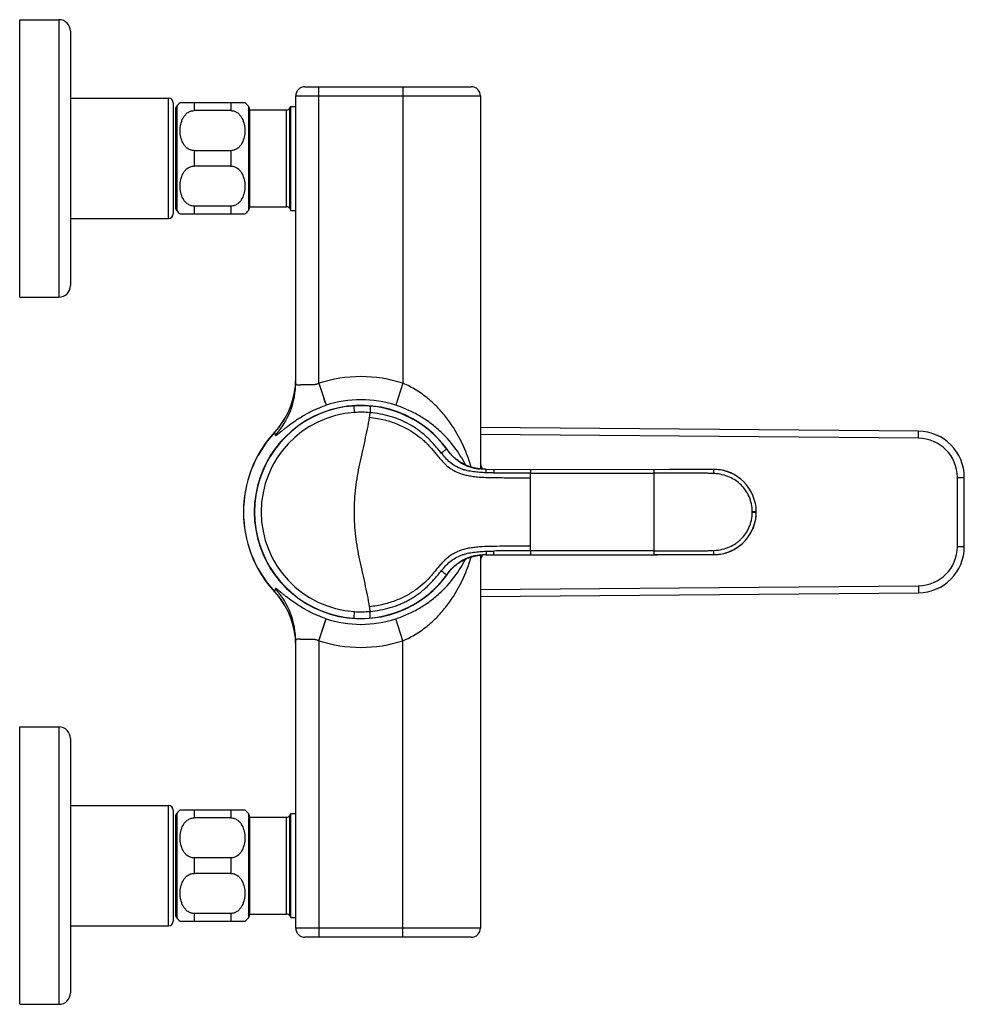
# Model space of a CAD drawing. Header units: millimetres. Extents: x 90 to 575, y 64 to 450.
# Tile 7 of 8: x 370 to 575, y 64 to 277. Entities that reach past the tile are written whole.
import ezdxf

# ---------------------------------------------------------------- set-up
doc = ezdxf.new("R2010")
doc.units = ezdxf.units.MM
doc.header["$LTSCALE"] = 46.255
doc.layers.get('0').update_dxf_attribs({"linetype": 'CONTINUOUS'})

msp = doc.modelspace()

# ---------------------------------------------------------------- linework, layer by layer
at = {"color": 7, "linetype": 'CONTINUOUS'}
for p, q in [((370.48, 217.45), (370.48, 277.45)), ((370.48, 277.45), (378.98, 277.45)), ((381.48, 274.95), (381.48, 219.95)), ((432.18, 262.95), (468.13, 262.95)), ((381.48, 260.45), (402.68, 260.45)), ((430.18, 199.01), (430.18, 260.95)), ((470.13, 260.95), (470.13, 180.27)), ((403.68, 259.45), (403.68, 235.45)), ((404.18, 258.1), (404.18, 236.81)), ((419.18, 259.45), (405.18, 259.45)), ((416.18, 257.78), (408.18, 257.78)), ((420.18, 258.1), (420.18, 236.81)), ((420.18, 257.93), (428.22, 257.93)), ((428.91, 258.33), (429.13, 258.7)), ((429.13, 236.2), (429.13, 258.7)), ((429.13, 258.7), (430.18, 258.7)), ((416.18, 249.12), (408.18, 249.12)), ((416.18, 245.78), (408.18, 245.78)), ((416.18, 237.12), (408.18, 237.12)), ((420.18, 236.98), (428.22, 236.98)), ((428.91, 236.58), (429.13, 236.2)), ((381.48, 234.45), (402.68, 234.45)), ((405.18, 235.45), (419.18, 235.45)), ((429.13, 236.2), (430.18, 236.2)), ((370.48, 217.45), (378.98, 217.45)), ((564.87, 188.42), (470.13, 189.24)), ((462.83, 184.55), (462.83, 184.55)), ((462.9, 184.46), (462.83, 184.55)), ((462.96, 184.37), (462.83, 184.55)), ((463, 184.32), (462.9, 184.46)), ((463.07, 184.23), (462.99, 184.33)), ((463.03, 184.28), (463.04, 184.26)), ((463.14, 184.14), (463.07, 184.23)), ((463.22, 184.04), (463.14, 184.14)), ((463.47, 183.73), (463.38, 183.83)), ((463.55, 183.64), (463.47, 183.73)), ((464.41, 182.76), (464.32, 182.85)), ((464.49, 182.7), (464.39, 182.78)), ((464.56, 182.63), (464.44, 182.74)), ((464.53, 182.66), (464.49, 182.7)), ((464.58, 182.61), (464.53, 182.66)), ((464.63, 182.58), (464.58, 182.61)), ((464.67, 182.54), (464.63, 182.58)), ((464.71, 182.5), (464.67, 182.54)), ((464.75, 182.47), (464.71, 182.5)), ((464.78, 182.44), (464.75, 182.47)), ((464.81, 182.42), (464.78, 182.44)), ((464.83, 182.4), (464.81, 182.42)), ((464.84, 182.39), (464.83, 182.4)), ((467.95, 180.69), (467.87, 180.72)), ((468.02, 180.67), (467.95, 180.69)), ((468.09, 180.65), (468.02, 180.67)), ((468.16, 180.63), (468.09, 180.65)), ((468.23, 180.61), (468.16, 180.63)), ((468.3, 180.59), (468.23, 180.61)), ((468.37, 180.57), (468.3, 180.59)), ((468.43, 180.55), (468.37, 180.57)), ((468.49, 180.54), (468.43, 180.55)), ((468.55, 180.52), (468.49, 180.54)), ((468.61, 180.51), (468.55, 180.52)), ((468.67, 180.5), (468.61, 180.51)), ((468.72, 180.48), (468.67, 180.5)), ((468.77, 180.47), (468.72, 180.48)), ((468.83, 180.46), (468.77, 180.47)), ((468.89, 180.45), (468.83, 180.46)), ((468.93, 180.44), (468.89, 180.45)), ((468.98, 180.43), (468.93, 180.44)), ((469.02, 180.42), (468.98, 180.43)), ((469.07, 180.41), (469.02, 180.42)), ((469.12, 180.4), (469.07, 180.41)), ((469.17, 180.39), (469.12, 180.4)), ((469.22, 180.38), (469.17, 180.39)), ((469.28, 180.37), (469.22, 180.38)), ((469.33, 180.37), (469.28, 180.37)), ((469.39, 180.36), (469.33, 180.37)), ((469.44, 180.35), (469.39, 180.36)), ((469.5, 180.34), (469.44, 180.35)), ((469.56, 180.33), (469.54, 180.33)), ((469.72, 180.31), (469.63, 180.32)), ((469.78, 180.3), (469.69, 180.31)), ((469.86, 180.29), (469.76, 180.31)), ((469.9, 180.29), (469.83, 180.3)), ((469.97, 180.28), (469.9, 180.29)), ((470.05, 180.27), (469.97, 180.28)), ((470.13, 180.27), (470.05, 180.27)), ((470.2, 180.26), (470.13, 180.27)), ((470.29, 180.26), (470.2, 180.26)), ((470.37, 180.25), (470.29, 180.26)), ((470.45, 180.24), (470.37, 180.25)), ((470.54, 180.24), (470.45, 180.24)), ((470.63, 180.24), (470.54, 180.24)), ((470.72, 180.23), (470.63, 180.24)), ((470.81, 180.23), (470.72, 180.23)), ((470.9, 180.23), (470.81, 180.23)), ((470.99, 180.23), (470.9, 180.23)), ((471.09, 180.23), (470.99, 180.23)), ((471.19, 180.22), (471.09, 180.23)), ((471.11, 180.22), (520.59, 180.17)), ((515.75, 180.17), (514.45, 180.17)), ((520.51, 180.16), (520.59, 180.16)), ((574.78, 163.49), (574.78, 178.42)), ((529.78, 170.94), (529.78, 170.96)), ((465.6, 160.06), (465.66, 160.09)), ((469.57, 161.57), (469.66, 161.58)), ((469.66, 161.58), (469.74, 161.59)), ((469.74, 161.59), (469.82, 161.6)), ((469.82, 161.6), (469.89, 161.61)), ((469.89, 161.61), (469.97, 161.62)), ((469.97, 161.62), (470.03, 161.63)), ((470.03, 161.63), (470.1, 161.63)), ((470.1, 161.63), (470.17, 161.64)), ((470.13, 161.64), (470.13, 80.95)), ((470.17, 161.64), (470.23, 161.65)), ((470.23, 161.65), (470.29, 161.65)), ((470.29, 161.65), (470.35, 161.66)), ((470.35, 161.66), (470.4, 161.66)), ((470.4, 161.66), (470.45, 161.66)), ((470.45, 161.66), (470.52, 161.67)), ((470.52, 161.67), (470.57, 161.67)), ((470.57, 161.67), (470.6, 161.67)), ((471.27, 161.68), (507.62, 161.72)), ((507.62, 161.72), (518.63, 161.74)), ((520.59, 161.74), (507.73, 161.72)), ((510.32, 161.73), (511.51, 161.73)), ((511.51, 161.73), (512.67, 161.73)), ((512.67, 161.73), (514.47, 161.73)), ((514.47, 161.73), (516.26, 161.74)), ((516.26, 161.74), (516.65, 161.74)), ((516.65, 161.74), (518.51, 161.74)), ((518.63, 161.74), (520.59, 161.74)), ((518.63, 161.74), (520.3, 161.74)), ((463.17, 157.81), (463.37, 158.06)), ((463.6, 158.33), (463.63, 158.36)), ((463.63, 158.36), (463.66, 158.39)), ((463.66, 158.39), (463.7, 158.43)), ((463.7, 158.43), (463.74, 158.47)), ((463.74, 158.47), (463.77, 158.51)), ((463.77, 158.51), (463.81, 158.55)), ((463.81, 158.55), (463.85, 158.6)), ((463.85, 158.6), (463.89, 158.64)), ((463.89, 158.64), (463.94, 158.68)), ((463.94, 158.68), (463.98, 158.73)), ((464.03, 158.77), (464.07, 158.82)), ((464.07, 158.82), (464.12, 158.87)), ((464.12, 158.87), (464.17, 158.92)), ((464.17, 158.92), (464.22, 158.96)), ((464.22, 158.96), (464.27, 159.01)), ((464.32, 159.06), (464.38, 159.11)), ((464.38, 159.11), (464.43, 159.16)), ((464.43, 159.16), (464.49, 159.21)), ((464.49, 159.21), (464.55, 159.26)), ((464.55, 159.26), (464.61, 159.32)), ((470.13, 152.67), (564.87, 153.49)), ((430.18, 80.95), (430.18, 142.9)), ((370.48, 64.45), (370.48, 124.45)), ((370.48, 124.45), (378.98, 124.45)), ((381.48, 121.95), (381.48, 66.95)), ((381.48, 107.45), (402.68, 107.45)), ((403.68, 106.45), (403.68, 82.45)), ((404.18, 105.1), (404.18, 83.81)), ((419.18, 106.45), (405.18, 106.45)), ((416.18, 104.78), (408.18, 104.78)), ((420.18, 105.1), (420.18, 83.81)), ((420.18, 104.93), (428.22, 104.93)), ((428.91, 105.33), (429.13, 105.7)), ((429.13, 105.7), (430.18, 105.7)), ((429.13, 83.2), (429.13, 105.7)), ((416.18, 96.12), (408.18, 96.12)), ((416.18, 92.78), (408.18, 92.78)), ((416.18, 84.12), (408.18, 84.12)), ((420.18, 83.98), (428.22, 83.98)), ((428.91, 83.58), (429.13, 83.2)), ((429.13, 83.2), (430.18, 83.2)), ((381.48, 81.45), (402.68, 81.45)), ((405.18, 82.45), (419.18, 82.45)), ((468.13, 78.95), (432.18, 78.95)), ((370.48, 64.45), (378.98, 64.45))]:
    msp.add_line(p, q, dxfattribs=at)
at = {"color": 9, "linetype": 'CONTINUOUS'}
for p, q in [((378.98, 277.45), (378.98, 217.45)), ((435.18, 198.8), (435.18, 262.95)), ((453.38, 262.95), (453.38, 198.8)), ((402.68, 234.45), (402.68, 260.45)), ((430.18, 260.95), (470.13, 260.95)), ((404.43, 258.76), (404.43, 236.15)), ((408.18, 259.45), (408.18, 257.78)), ((416.18, 259.45), (416.18, 257.78)), ((419.93, 258.76), (419.93, 236.15)), ((428.22, 236.98), (428.22, 257.93)), ((428.91, 236.58), (428.91, 258.33)), ((408.18, 249.12), (408.18, 245.78)), ((416.18, 249.12), (416.18, 245.78)), ((408.18, 237.12), (408.18, 235.45)), ((416.18, 237.12), (416.18, 235.45)), ((435.18, 198.8), (436.73, 194.05)), ((453.38, 198.8), (451.83, 194.05)), ((436.19, 195.72), (436.51, 194.72)), ((442.91, 192.49), (442.82, 193.91)), ((425.61, 188.16), (425.61, 188.21)), ((564.85, 186.92), (470.13, 187.74)), ((564.85, 186.92), (564.87, 188.42)), ((462.83, 184.55), (462.85, 184.53)), ((463.54, 183.64), (463.55, 183.64)), ((463.76, 183.41), (463.77, 183.39)), ((470.11, 180.27), (470.13, 180.27)), ((470.13, 180.27), (470.13, 180.27)), ((480.99, 180.21), (480.99, 179.36)), ((480.99, 162.54), (480.99, 179.36)), ((480.99, 179.36), (507.62, 179.34)), ((507.62, 180.18), (507.62, 179.34)), ((507.62, 179.34), (507.62, 161.72)), ((507.62, 177.29), (507.62, 163.57)), ((573.28, 178.42), (574.78, 178.42)), ((573.28, 163.49), (573.28, 178.42)), ((529.78, 170.96), (528.92, 170.97)), ((528.92, 170.94), (528.92, 170.97)), ((528.92, 170.94), (529.78, 170.94)), ((507.62, 162.57), (480.99, 162.54)), ((480.99, 162.54), (480.99, 161.69)), ((507.62, 163.57), (507.62, 162.57)), ((573.28, 163.49), (574.78, 163.49)), ((425.61, 153.7), (425.61, 153.74)), ((470.13, 154.17), (564.85, 154.99)), ((564.85, 154.99), (564.87, 153.49)), ((442.82, 148), (442.91, 149.42)), ((435.18, 143.11), (436.73, 147.86)), ((436.19, 146.19), (436.68, 147.69)), ((436.68, 147.69), (436.73, 147.84)), ((436.73, 147.84), (436.73, 147.86)), ((453.38, 143.11), (451.83, 147.86)), ((435.52, 144.13), (436.19, 146.19)), ((435.18, 143.11), (435.18, 78.95)), ((453.38, 78.95), (453.38, 143.11)), ((378.98, 124.45), (378.98, 64.45)), ((402.68, 81.45), (402.68, 107.45)), ((404.43, 105.76), (404.43, 83.15)), ((408.18, 106.45), (408.18, 104.78)), ((416.18, 106.45), (416.18, 104.78)), ((419.93, 105.76), (419.93, 83.15)), ((428.22, 83.98), (428.22, 104.93)), ((428.91, 83.58), (428.91, 105.33)), ((408.18, 96.12), (408.18, 92.78)), ((416.18, 96.12), (416.18, 92.78)), ((408.18, 84.12), (408.18, 82.45)), ((416.18, 84.12), (416.18, 82.45)), ((470.13, 80.95), (430.18, 80.95))]:
    msp.add_line(p, q, dxfattribs=at)
for points in [[(436.7, 194.15), (436.73, 194.07), (436.73, 194.05)], [(463.76, 183.41), (463.76, 183.4), (463.77, 183.39)], [(469.56, 180.33), (469.57, 180.33), (469.58, 180.33)]]:
    msp.add_lwpolyline(points, dxfattribs=at)
at = {"color": 7, "linetype": 'CONTINUOUS'}
for points in [[(463.38, 183.83), (463.3, 183.93), (463.22, 184.04)], [(464.34, 182.83), (464.26, 182.9), (464.19, 182.97), (464.11, 183.05), (464.03, 183.13), (463.95, 183.2), (463.87, 183.29), (463.79, 183.37), (463.71, 183.46), (463.63, 183.55), (463.55, 183.64)], [(464.84, 182.4), (464.77, 182.45), (464.7, 182.51), (464.63, 182.57), (464.56, 182.63)], [(467.87, 180.72), (467.8, 180.74), (467.76, 180.76), (467.72, 180.77), (467.68, 180.78), (467.64, 180.8), (467.6, 180.81), (467.56, 180.83), (467.52, 180.84), (467.48, 180.86), (467.44, 180.87), (467.4, 180.89), (467.36, 180.9), (467.32, 180.92), (467.28, 180.94), (467.24, 180.95), (467.19, 180.97), (467.15, 180.99), (467.11, 181.01), (467.07, 181.03), (467.02, 181.05), (466.98, 181.06), (466.93, 181.08), (466.89, 181.1), (466.85, 181.13), (466.8, 181.15), (466.76, 181.17), (466.71, 181.19), (466.66, 181.21), (466.62, 181.24), (466.57, 181.26), (466.52, 181.28), (466.47, 181.31), (466.43, 181.34), (466.38, 181.36), (466.33, 181.39), (466.28, 181.42), (466.23, 181.44), (466.18, 181.47), (466.13, 181.5), (466.08, 181.53), (466.02, 181.56), (465.97, 181.59), (465.92, 181.63), (465.86, 181.66), (465.81, 181.69), (465.75, 181.73), (465.7, 181.76), (465.64, 181.8), (465.58, 181.84), (465.53, 181.88), (465.47, 181.92), (465.41, 181.96), (465.35, 182), (465.29, 182.05), (465.23, 182.09), (465.16, 182.14), (465.1, 182.19), (465.04, 182.24), (464.97, 182.29), (464.9, 182.34), (464.84, 182.4)], [(469.61, 180.32), (469.57, 180.33), (469.5, 180.34)], [(469.67, 180.32), (469.63, 180.32), (469.57, 180.33)], [(520.51, 180.16), (513.74, 180.17), (511.03, 180.18)], [(524.68, 179.2), (524.61, 179.24), (524.26, 179.4), (523.9, 179.55), (523.53, 179.68), (523.17, 179.8), (522.79, 179.9), (522.42, 179.98), (522.04, 180.05), (521.66, 180.1), (521.28, 180.14), (520.9, 180.16), (520.59, 180.17)], [(524.6, 162.67), (524.94, 162.84), (525.28, 163.03), (525.6, 163.24), (525.92, 163.45), (526.23, 163.68), (526.52, 163.92), (526.81, 164.17), (527.08, 164.44), (527.35, 164.71), (527.6, 165), (527.84, 165.29), (528.07, 165.6), (528.28, 165.92), (528.49, 166.24), (528.68, 166.58), (528.85, 166.92), (529.02, 167.27), (529.16, 167.63), (529.3, 168), (529.41, 168.37), (529.51, 168.74), (529.6, 169.12), (529.66, 169.49), (529.72, 169.87), (529.75, 170.25), (529.77, 170.63), (529.78, 170.94)], [(520.59, 161.74), (520.89, 161.75), (521.27, 161.77), (521.65, 161.8), (522.03, 161.86), (522.41, 161.92), (522.78, 162.01), (523.15, 162.11), (523.52, 162.22), (523.89, 162.36), (524.25, 162.5), (524.6, 162.67)], [(463.37, 158.06), (463.61, 158.33), (463.88, 158.63), (464.17, 158.92), (464.47, 159.2), (464.78, 159.46), (465.08, 159.71), (465.39, 159.93), (465.63, 160.1)], [(464.61, 159.32), (464.67, 159.37), (464.71, 159.4), (464.74, 159.43), (464.78, 159.46), (464.81, 159.49), (464.85, 159.52), (464.89, 159.55), (464.93, 159.58), (464.97, 159.61), (465.02, 159.64), (465.06, 159.68), (465.1, 159.71), (465.15, 159.74), (465.2, 159.78), (465.24, 159.81), (465.29, 159.85), (465.34, 159.88), (465.39, 159.91), (465.44, 159.95), (465.5, 159.98), (465.55, 160.02), (465.6, 160.06)], [(465.66, 160.09), (465.72, 160.13), (465.78, 160.17), (465.84, 160.2), (465.9, 160.24), (465.97, 160.28), (466.03, 160.32), (466.04, 160.33)], [(467.47, 161.01), (467.54, 161.04), (467.61, 161.06), (467.68, 161.09), (467.74, 161.11), (467.8, 161.13), (467.87, 161.15), (467.93, 161.18), (467.99, 161.2), (468.05, 161.22), (468.11, 161.23), (468.17, 161.25), (468.23, 161.27), (468.29, 161.29), (468.34, 161.3), (468.4, 161.32), (468.46, 161.33), (468.51, 161.35), (468.57, 161.36), (468.62, 161.38), (468.67, 161.39), (468.73, 161.4), (468.78, 161.42), (468.83, 161.43), (468.88, 161.44), (468.93, 161.45), (468.98, 161.46), (469.03, 161.47), (469.08, 161.48), (469.13, 161.49), (469.17, 161.5), (469.22, 161.51), (469.27, 161.52), (469.31, 161.53), (469.36, 161.54), (469.4, 161.54), (469.45, 161.55), (469.49, 161.56), (469.53, 161.56), (469.57, 161.57)], [(462.83, 157.36), (462.97, 157.54), (463.17, 157.81)]]:
    msp.add_lwpolyline(points, dxfattribs=at)
for centre, radius, start, end in [((378.98, 274.95), 2.5, 0, 90), ((432.18, 260.95), 2, 90, 180), ((468.13, 260.95), 2, 0, 90), ((402.68, 259.45), 1, 0, 90), ((405.18, 258.1), 1, 138.5904, 180), ((408.18, 255.45), 5, 126.8699, 138.5904), ((416.18, 255.45), 5, 41.4096, 53.1301), ((419.18, 258.1), 1, 0, 41.4096), ((428.22, 258.73), 0.8, 270, 330), ((405.18, 236.81), 1, 180, 221.4096), ((419.18, 236.81), 1, 318.5904, 360), ((428.22, 236.18), 0.8, 30, 90), ((402.68, 235.45), 1, 270, 360), ((408.18, 239.45), 5, 221.4096, 233.1301), ((416.18, 239.45), 5, 306.8699, 318.5904), ((378.98, 219.95), 2.5, 270, 360), ((412.98, 199.88), 17.2, 317.2563, 359.7496), ((444.28, 170.95), 23, 36.2397, 323.7603), ((444.28, 170.95), 25.42, 137.2563, 222.7437), ((564.78, 178.42), 10, 0, 89.5), ((474.76, 193.1), 14.67, 216.9988, 217.6058), ((472.66, 191.48), 12.02, 217.614, 218.0758), ((471.02, 190.19), 9.94, 218.0607, 219.1255), ((470.79, 190.01), 9.64, 219.1576, 220.9618), ((471.05, 189.9), 9.68, 256.4343, 261.0826), ((471.13, 190.43), 10.22, 261.0667, 261.345), ((520.58, 170.96), 9.2, 360, 89.9366), ((520.58, 170.94), 9.2, 270.0633, 360), ((564.78, 163.49), 10, 270.5, 360), ((412.98, 142.03), 17.2, 0.2504, 42.7437), ((378.98, 121.95), 2.5, 0, 90), ((402.68, 106.45), 1, 0, 90), ((405.18, 105.1), 1, 138.5904, 180), ((408.18, 102.45), 5, 126.8699, 138.5904), ((416.18, 102.45), 5, 41.4096, 53.1301), ((419.18, 105.1), 1, 0, 41.4096), ((428.22, 105.73), 0.8, 270, 330), ((405.18, 83.81), 1, 180, 221.4096), ((408.18, 86.45), 5, 221.4096, 233.1301), ((416.18, 86.45), 5, 306.8699, 318.5904), ((419.18, 83.81), 1, 318.5904, 360), ((428.22, 83.18), 0.8, 30, 90), ((402.68, 82.45), 1, 270, 360), ((432.18, 80.95), 2, 180, 270), ((468.13, 80.95), 2, 270, 360), ((378.98, 66.95), 2.5, 270, 360)]:
    msp.add_arc(centre, radius, start, end, dxfattribs=at)
at = {"color": 9, "linetype": 'CONTINUOUS'}
for centre, radius, start, end in [((444.28, 170.95), 29.29, 71.9, 108.1), ((413.06, 199.81), 17.12, 317.1425, 357.3131), ((413.06, 199.01), 17.12, 317.9369, 359.9865), ((413.08, 199.81), 17.1, 357.3258, 359.9994), ((444.28, 170.95), 23.07, 33.3228, 326.6666), ((444.28, 170.95), 24.3, 71.9, 108.1), ((444.28, 170.95), 21.58, 93.6481, 266.3519), ((444.28, 170.97), 21.56, 84.688, 93.6533), ((444.28, 170.95), 25.39, 137.3306, 222.6694), ((547.52, 219.52), 125.88, 194.4226, 194.7148), ((564.78, 178.42), 8.5, 0, 89.5), ((487.83, 202.85), 30.98, 216.2509, 216.7064), ((478.23, 195.71), 19.02, 216.7571, 216.918), ((471.47, 190.59), 10.53, 220.9751, 221.2403), ((471.69, 190.79), 10.84, 221.293, 221.8986), ((471.95, 191.02), 11.18, 221.8986, 222.9017), ((471.96, 191.02), 11.19, 222.9853, 224.4889), ((471.67, 190.74), 10.79, 224.4991, 224.8228), ((471.54, 190.62), 10.61, 224.8215, 226.1461), ((471.83, 190.9), 11.01, 230.164, 230.5901), ((470.78, 189.56), 9.31, 245.3912, 257.5256), ((445.78, 170.95), 26.5, 20.5087, 23.2224), ((470.86, 189.91), 9.67, 257.5261, 258.0039), ((470.9, 190.12), 9.88, 258.007, 260.1644), ((470.96, 190.45), 10.22, 260.1986, 262.1183), ((471, 190.72), 10.49, 262.2413, 263.9373), ((471.03, 191.04), 10.81, 263.9313, 264.1258), ((471.06, 191.32), 11.1, 264.1287, 265.0746), ((564.78, 163.49), 8.5, 270.5, 360), ((445.78, 170.95), 26.5, 336.7776, 339.4915), ((547.72, 122.34), 126.09, 165.2855, 165.5772), ((413.06, 142.1), 17.12, 2.6869, 42.8575), ((413.06, 142.9), 17.12, 0.0135, 42.0631), ((444.28, 170.93), 21.56, 266.3467, 275.3119), ((444.28, 170.95), 24.3, 251.9, 288.1), ((413.08, 142.1), 17.1, 0.0006, 2.6742), ((444.28, 170.95), 29.29, 251.9, 288.1)]:
    msp.add_arc(centre, radius, start, end, dxfattribs=at)
at = {"color": 7, "linetype": 'CONTINUOUS'}
for points, knots in [([(408.18, 249.12), (408.05, 249.12), (407.78, 249.15), (407.28, 249.29), (406.71, 249.6), (406.18, 250.13), (405.66, 250.94), (405.27, 252.06), (405.13, 253.45), (405.27, 254.85), (405.66, 255.97), (406.18, 256.78), (406.71, 257.31), (407.28, 257.62), (407.78, 257.76), (408.05, 257.78), (408.18, 257.78)], [0, 0, 0, 0, 0.034335, 0.068334, 0.134385, 0.198095, 0.260052, 0.380757, 0.5, 0.619242, 0.739948, 0.801905, 0.865615, 0.931666, 0.965665, 1, 1, 1, 1]), ([(416.18, 257.78), (416.31, 257.78), (416.58, 257.76), (417.08, 257.62), (417.65, 257.31), (418.18, 256.78), (418.7, 255.97), (419.09, 254.85), (419.23, 253.45), (419.09, 252.06), (418.7, 250.94), (418.18, 250.13), (417.65, 249.6), (417.08, 249.29), (416.58, 249.15), (416.31, 249.12), (416.18, 249.12)], [0, 0, 0, 0, 0.034335, 0.068334, 0.134385, 0.198095, 0.260052, 0.380757, 0.5, 0.619242, 0.739948, 0.801905, 0.865615, 0.931666, 0.965665, 1, 1, 1, 1]), ([(408.18, 237.12), (408.05, 237.12), (407.78, 237.15), (407.28, 237.29), (406.71, 237.6), (406.18, 238.13), (405.66, 238.94), (405.27, 240.06), (405.13, 241.45), (405.27, 242.85), (405.66, 243.97), (406.18, 244.78), (406.71, 245.31), (407.28, 245.62), (407.78, 245.76), (408.05, 245.78), (408.18, 245.78)], [0, 0, 0, 0, 0.034335, 0.068334, 0.134385, 0.198094, 0.260051, 0.380757, 0.5, 0.619243, 0.739949, 0.801905, 0.865615, 0.931666, 0.965665, 1, 1, 1, 1]), ([(416.18, 245.78), (416.31, 245.78), (416.58, 245.76), (417.08, 245.62), (417.65, 245.31), (418.18, 244.78), (418.7, 243.97), (419.09, 242.85), (419.23, 241.45), (419.09, 240.06), (418.7, 238.94), (418.18, 238.13), (417.65, 237.6), (417.08, 237.29), (416.58, 237.15), (416.31, 237.12), (416.18, 237.12)], [0, 0, 0, 0, 0.034335, 0.068334, 0.134385, 0.198095, 0.260052, 0.380757, 0.5, 0.619242, 0.739948, 0.801905, 0.865615, 0.931666, 0.965665, 1, 1, 1, 1]), ([(468.77, 180.49), (468.03, 180.67), (466.99, 181.04), (465.71, 181.76), (465.14, 182.16), (464.84, 182.4)], [0, 0, 0, 0, 0.51956, 0.745811, 1, 1, 1, 1]), ([(470.6, 161.67), (470.09, 161.65), (469.33, 161.57), (468.38, 161.35), (467.54, 161.09), (466.62, 160.7), (465.94, 160.3), (465.63, 160.1)], [0, 0, 0, 0, 0.293056, 0.42892, 0.556555, 0.789606, 1, 1, 1, 1]), ([(466.04, 160.33), (466.26, 160.45), (466.72, 160.7), (467.21, 160.91), (467.47, 161.01)], [0, 0, 0, 0, 0.464767, 1, 1, 1, 1]), ([(471.27, 161.68), (471.21, 161.68), (470.99, 161.68), (470.77, 161.68), (470.6, 161.67)], [0, 0, 0, 0, 0.253813, 1, 1, 1, 1]), ([(408.18, 96.12), (408.05, 96.12), (407.78, 96.15), (407.28, 96.29), (406.71, 96.6), (406.18, 97.13), (405.66, 97.94), (405.27, 99.06), (405.13, 100.45), (405.27, 101.85), (405.66, 102.97), (406.18, 103.78), (406.71, 104.31), (407.28, 104.62), (407.78, 104.76), (408.05, 104.78), (408.18, 104.78)], [0, 0, 0, 0, 0.034335, 0.068334, 0.134385, 0.198095, 0.260052, 0.380757, 0.5, 0.619242, 0.739948, 0.801905, 0.865615, 0.931666, 0.965665, 1, 1, 1, 1]), ([(416.18, 104.78), (416.31, 104.78), (416.58, 104.76), (417.08, 104.62), (417.65, 104.31), (418.18, 103.78), (418.7, 102.97), (419.09, 101.85), (419.23, 100.45), (419.09, 99.06), (418.7, 97.94), (418.18, 97.13), (417.65, 96.6), (417.08, 96.29), (416.58, 96.15), (416.31, 96.12), (416.18, 96.12)], [0, 0, 0, 0, 0.034335, 0.068334, 0.134385, 0.198095, 0.260052, 0.380757, 0.5, 0.619242, 0.739948, 0.801905, 0.865615, 0.931666, 0.965665, 1, 1, 1, 1]), ([(408.18, 84.12), (408.05, 84.12), (407.78, 84.15), (407.28, 84.29), (406.71, 84.6), (406.18, 85.13), (405.66, 85.94), (405.27, 87.06), (405.13, 88.45), (405.27, 89.85), (405.66, 90.97), (406.18, 91.78), (406.71, 92.31), (407.28, 92.62), (407.78, 92.76), (408.05, 92.78), (408.18, 92.78)], [0, 0, 0, 0, 0.034335, 0.068334, 0.134385, 0.198094, 0.260051, 0.380757, 0.5, 0.619243, 0.739949, 0.801905, 0.865615, 0.931666, 0.965665, 1, 1, 1, 1]), ([(416.18, 92.78), (416.31, 92.78), (416.58, 92.76), (417.08, 92.62), (417.65, 92.31), (418.18, 91.78), (418.7, 90.97), (419.09, 89.85), (419.23, 88.45), (419.09, 87.06), (418.7, 85.94), (418.18, 85.13), (417.65, 84.6), (417.08, 84.29), (416.58, 84.15), (416.31, 84.12), (416.18, 84.12)], [0, 0, 0, 0, 0.034335, 0.068334, 0.134385, 0.198095, 0.260052, 0.380757, 0.5, 0.619242, 0.739948, 0.801905, 0.865615, 0.931666, 0.965665, 1, 1, 1, 1])]:
    msp.add_open_spline(points, degree=3, knots=knots, dxfattribs=at)
at = {"color": 9, "linetype": 'CONTINUOUS'}
for points, knots in [([(435.18, 198.8), (435.04, 198.7), (434.81, 198.6), (434.49, 198.52), (434.24, 198.49), (434, 198.46), (433.75, 198.45), (433.52, 198.44), (433.28, 198.44), (433.05, 198.45), (432.83, 198.47), (432.61, 198.48), (432.4, 198.48), (432.19, 198.47), (432, 198.48), (431.81, 198.48), (431.63, 198.47), (431.46, 198.45), (431.29, 198.43), (431.14, 198.42), (430.96, 198.41), (430.79, 198.38), (430.64, 198.38), (430.54, 198.39), (430.45, 198.41), (430.37, 198.45), (430.32, 198.51), (430.29, 198.57), (430.27, 198.61), (430.24, 198.66), (430.23, 198.69), (430.22, 198.72), (430.21, 198.74), (430.2, 198.76), (430.2, 198.81), (430.19, 198.86), (430.19, 198.91), (430.18, 198.96), (430.18, 198.99), (430.18, 199.01)], [0, 0, 0, 0, 0.091244, 0.136739, 0.181904, 0.226655, 0.270843, 0.314381, 0.357154, 0.399058, 0.440003, 0.479845, 0.5185, 0.555891, 0.591901, 0.626446, 0.659463, 0.690889, 0.720635, 0.748573, 0.774654, 0.820992, 0.841062, 0.859115, 0.875329, 0.890832, 0.907608, 0.917087, 0.926352, 0.934621, 0.942735, 0.946888, 0.950901, 0.955141, 0.960675, 0.973339, 0.983603, 0.991691, 1, 1, 1, 1]), ([(468.15, 180.66), (467.6, 182.5), (466.21, 186.12), (463.68, 190.33), (461.11, 193.39), (458.85, 195.52), (456.27, 197.38), (454.37, 198.37), (453.38, 198.8)], [0, 0, 0, 0, 0.237931, 0.480923, 0.606172, 0.734522, 0.86608, 1, 1, 1, 1]), ([(425.77, 187.54), (425.77, 187.54), (425.78, 187.53), (425.79, 187.52), (425.81, 187.51), (425.85, 187.52), (425.9, 187.54), (425.98, 187.58), (426.08, 187.64), (426.2, 187.73), (426.34, 187.83), (426.5, 187.95), (426.68, 188.09), (426.95, 188.31), (427.36, 188.64), (427.92, 189.09), (428.58, 189.61), (429.35, 190.19), (430.23, 190.8), (431.2, 191.43), (432.24, 192.05), (433.33, 192.63), (434.44, 193.16), (435.57, 193.64), (436.34, 193.92), (436.73, 194.05)], [0, 0, 0, 0, 0.001365, 0.002629, 0.00408, 0.005922, 0.011025, 0.018066, 0.027137, 0.038341, 0.05172, 0.067253, 0.084872, 0.104572, 0.150584, 0.206317, 0.271923, 0.347223, 0.431125, 0.521881, 0.616661, 0.712958, 0.808966, 0.904175, 1, 1, 1, 1]), ([(446.21, 193.87), (446.21, 193.87), (446.21, 193.87), (446.21, 193.87), (446.21, 193.86), (446.21, 193.86), (446.22, 193.85), (446.22, 193.83), (446.22, 193.81), (446.23, 193.77), (446.24, 193.71), (446.25, 193.64), (446.26, 193.56), (446.27, 193.47), (446.28, 193.37), (446.29, 193.21), (446.3, 193), (446.3, 192.73), (446.29, 192.54), (446.28, 192.44)], [0, 0, 0, 0, 0.001182, 0.002657, 0.004715, 0.010564, 0.018695, 0.029076, 0.041675, 0.073396, 0.113615, 0.162097, 0.218623, 0.282984, 0.354873, 0.43353, 0.607686, 0.798679, 1, 1, 1, 1]), ([(466.9, 181.14), (466.21, 182.5), (464.54, 185.19), (461.82, 188.17), (459.21, 190.31), (456.96, 191.79), (454.49, 193.07), (452.73, 193.75), (451.83, 194.05)], [0, 0, 0, 0, 0.225025, 0.463781, 0.590495, 0.722591, 0.859663, 1, 1, 1, 1]), ([(446.15, 191.45), (446.16, 191.53), (446.21, 191.86), (446.25, 192.19), (446.28, 192.44)], [0, 0, 0, 0, 0.250349, 1, 1, 1, 1]), ([(461.67, 183.7), (461.43, 183.98), (460.95, 184.56), (460.21, 185.43), (459.43, 186.28), (458.32, 187.38), (456.82, 188.65), (454.84, 189.91), (452.77, 190.93), (450.64, 191.68), (448.47, 192.18), (447.01, 192.37), (446.28, 192.44)], [0, 0, 0, 0, 0.060955, 0.123435, 0.186934, 0.251026, 0.380284, 0.50878, 0.634707, 0.758032, 0.879373, 1, 1, 1, 1]), ([(446.15, 150.46), (445.9, 152.15), (445.36, 154.67), (444.58, 158.02), (444.03, 160.57), (443.53, 163.13), (443.16, 165.72), (442.92, 168.33), (442.83, 170.95), (442.92, 173.58), (443.16, 176.19), (443.53, 178.78), (444.03, 181.34), (444.58, 183.88), (445.36, 187.24), (445.9, 189.76), (446.15, 191.45)], [0, 0, 0, 0, 0.12335, 0.185666, 0.248251, 0.311012, 0.37393, 0.436952, 0.5, 0.563054, 0.626086, 0.68901, 0.751767, 0.814345, 0.876654, 1, 1, 1, 1]), ([(446.15, 191.45), (446.72, 191.38), (447.82, 191.22), (449.39, 190.9), (450.83, 190.49), (452.16, 189.99), (453.39, 189.42), (454.86, 188.65), (456.16, 187.8), (457.3, 186.91), (458.08, 186.22), (458.81, 185.48), (459.78, 184.41), (460.68, 183.31), (461.58, 182.27), (462.38, 181.4), (463.2, 180.66), (464.06, 180.08), (464.73, 179.71), (465.45, 179.4), (466.28, 179.12), (467.23, 178.88), (468.32, 178.68), (469.56, 178.54), (470.92, 178.45), (472.41, 178.4), (474.58, 178.38), (477.45, 178.37), (479.79, 178.37), (480.99, 178.37)], [0, 0, 0, 0, 0.044175, 0.085011, 0.123053, 0.159238, 0.194219, 0.227399, 0.286419, 0.313014, 0.339081, 0.365828, 0.393539, 0.449682, 0.475375, 0.498926, 0.540753, 0.559912, 0.578889, 0.59867, 0.620537, 0.64565, 0.674169, 0.706041, 0.741156, 0.779317, 0.820193, 0.908161, 1, 1, 1, 1]), ([(462.8, 184.54), (462.78, 184.53), (462.73, 184.5), (462.64, 184.43), (462.53, 184.35), (462.32, 184.19), (462.04, 183.97), (461.79, 183.79), (461.67, 183.7)], [0, 0, 0, 0, 0.049774, 0.126147, 0.22866, 0.356445, 0.666364, 1, 1, 1, 1]), ([(471.38, 179.44), (470.93, 179.46), (470.01, 179.51), (468.65, 179.65), (467.53, 179.83), (466.65, 180.05), (465.77, 180.34), (464.71, 180.83), (463.17, 181.9), (462.26, 182.98), (461.67, 183.7)], [0, 0, 0, 0, 0.123953, 0.247264, 0.370619, 0.432476, 0.49471, 0.620546, 0.747513, 1, 1, 1, 1]), ([(462.83, 184.55), (462.83, 184.55), (462.81, 184.55), (462.8, 184.55), (462.8, 184.54)], [0, 0, 0, 0, 0.307711, 1, 1, 1, 1]), ([(464.19, 182.97), (464.24, 182.92), (464.43, 182.74), (464.63, 182.57), (464.78, 182.44)], [0, 0, 0, 0, 0.272886, 1, 1, 1, 1]), ([(464.84, 182.39), (464.99, 182.27), (465.29, 182.04), (465.96, 181.58), (466.51, 181.28), (466.9, 181.1)], [0, 0, 0, 0, 0.231022, 0.469857, 1, 1, 1, 1]), ([(471.38, 179.44), (471.38, 179.51), (471.38, 179.63), (471.38, 179.79), (471.37, 179.93), (471.36, 180.02), (471.35, 180.09), (471.34, 180.12), (471.33, 180.15), (471.33, 180.18), (471.32, 180.2), (471.32, 180.21), (471.31, 180.22), (471.31, 180.22), (471.31, 180.22), (471.31, 180.22), (471.31, 180.22)], [0, 0, 0, 0, 0.248762, 0.458086, 0.630234, 0.767303, 0.823295, 0.871221, 0.911288, 0.94369, 0.968606, 0.986199, 0.992296, 0.996616, 0.999177, 1, 1, 1, 1]), ([(473.05, 179.39), (472.91, 179.4), (472.36, 179.41), (471.8, 179.43), (471.38, 179.44)], [0, 0, 0, 0, 0.250598, 1, 1, 1, 1]), ([(473, 180.22), (473, 180.22), (473, 180.22), (473, 180.22), (473, 180.21), (473, 180.21), (473, 180.2), (473, 180.19), (473.01, 180.17), (473.01, 180.14), (473.02, 180.1), (473.02, 180.06), (473.03, 179.99), (473.04, 179.89), (473.05, 179.75), (473.05, 179.58), (473.05, 179.46), (473.05, 179.39)], [0, 0, 0, 0, 0.000978, 0.003911, 0.008796, 0.015631, 0.024416, 0.035148, 0.062452, 0.097538, 0.140405, 0.191056, 0.249501, 0.389822, 0.561519, 0.764816, 1, 1, 1, 1]), ([(480.99, 179.36), (480.33, 179.36), (479.01, 179.37), (477.02, 179.37), (475.04, 179.37), (473.71, 179.38), (473.05, 179.39)], [0, 0, 0, 0, 0.249371, 0.499348, 0.749558, 1, 1, 1, 1]), ([(520.65, 179.27), (520.52, 179.27), (520.25, 179.29), (519.71, 179.31), (519.04, 179.33), (518.24, 179.35), (517.44, 179.36), (516.63, 179.37), (515.53, 179.37), (514.17, 179.38), (512.54, 179.37), (510.91, 179.36), (509.26, 179.35), (508.17, 179.34), (507.62, 179.34)], [0, 0, 0, 0, 0.031139, 0.062295, 0.12429, 0.185633, 0.246014, 0.307742, 0.372019, 0.499638, 0.620781, 0.748208, 0.875157, 1, 1, 1, 1]), ([(520.65, 179.27), (520.65, 179.33), (520.65, 179.46), (520.64, 179.63), (520.63, 179.78), (520.62, 179.9), (520.61, 179.97), (520.61, 180.02), (520.6, 180.06), (520.6, 180.1), (520.6, 180.12), (520.59, 180.14), (520.59, 180.15), (520.59, 180.15), (520.59, 180.16), (520.59, 180.16), (520.59, 180.16), (520.59, 180.16)], [0, 0, 0, 0, 0.217412, 0.412512, 0.58328, 0.727675, 0.789342, 0.84364, 0.890311, 0.929089, 0.959713, 0.971884, 0.981916, 0.989778, 0.995434, 0.998853, 1, 1, 1, 1]), ([(528.92, 170.97), (528.92, 171.56), (528.8, 172.71), (528.28, 174.3), (527.5, 175.68), (526.52, 176.84), (525.35, 177.8), (523.97, 178.56), (522.39, 179.09), (521.25, 179.24), (520.65, 179.27)], [0, 0, 0, 0, 0.137341, 0.265121, 0.38543, 0.50108, 0.615435, 0.734415, 0.862479, 1, 1, 1, 1]), ([(520.65, 162.64), (521.25, 162.67), (522.4, 162.82), (523.98, 163.35), (525.14, 163.99), (525.94, 164.59), (526.68, 165.25), (527.5, 166.22), (528.27, 167.59), (528.8, 169.19), (528.92, 170.34), (528.92, 170.94)], [0, 0, 0, 0, 0.138641, 0.266465, 0.384733, 0.441743, 0.498413, 0.613442, 0.733502, 0.861602, 1, 1, 1, 1]), ([(480.99, 163.54), (478.97, 163.53), (476.08, 163.54), (472.38, 163.52), (470.3, 163.43), (468.72, 163.28), (467.59, 163.11), (466.51, 162.87), (465.49, 162.53), (464.54, 162.08), (463.38, 161.36), (462.35, 160.48), (461.44, 159.51), (460.8, 158.76), (460.17, 157.98), (459.29, 156.94), (458.07, 155.65), (456.36, 154.21), (454.32, 152.9), (452.37, 151.99), (450.62, 151.37), (448.69, 150.83), (447.18, 150.56), (446.15, 150.46)], [0, 0, 0, 0, 0.154712, 0.222436, 0.284741, 0.314791, 0.344099, 0.372517, 0.400027, 0.426793, 0.453067, 0.5046, 0.529976, 0.555323, 0.580858, 0.60676, 0.660307, 0.717055, 0.778361, 0.845894, 0.882513, 0.920712, 1, 1, 1, 1]), ([(461.67, 158.21), (462.26, 158.93), (463.17, 160.01), (464.71, 161.07), (465.77, 161.57), (466.65, 161.85), (467.53, 162.08), (468.66, 162.26), (470.02, 162.4), (470.93, 162.45), (471.38, 162.46)], [0, 0, 0, 0, 0.252527, 0.379423, 0.505336, 0.567592, 0.62945, 0.752778, 0.876071, 1, 1, 1, 1]), ([(471.38, 162.46), (471.38, 162.4), (471.38, 162.28), (471.38, 162.11), (471.37, 161.98), (471.36, 161.88), (471.35, 161.82), (471.34, 161.78), (471.33, 161.75), (471.33, 161.73), (471.32, 161.71), (471.32, 161.7), (471.31, 161.69), (471.31, 161.69), (471.31, 161.69), (471.31, 161.68), (471.31, 161.68)], [0, 0, 0, 0, 0.248746, 0.458064, 0.630211, 0.767284, 0.823279, 0.871208, 0.911278, 0.943684, 0.968602, 0.986197, 0.992295, 0.996616, 0.999177, 1, 1, 1, 1]), ([(471.38, 162.46), (471.52, 162.47), (472.08, 162.49), (472.63, 162.51), (473.05, 162.51)], [0, 0, 0, 0, 0.249237, 1, 1, 1, 1]), ([(473, 161.69), (473, 161.69), (473, 161.69), (473, 161.69), (473, 161.69), (473, 161.7), (473, 161.71), (473, 161.72), (473.01, 161.74), (473.01, 161.77), (473.02, 161.8), (473.02, 161.84), (473.03, 161.91), (473.04, 162.01), (473.05, 162.16), (473.05, 162.33), (473.05, 162.45), (473.05, 162.51)], [0, 0, 0, 0, 0.000977, 0.003908, 0.008791, 0.015622, 0.024402, 0.03513, 0.062421, 0.097493, 0.140346, 0.190985, 0.249418, 0.389724, 0.561425, 0.764752, 1, 1, 1, 1]), ([(480.99, 162.54), (479.66, 162.54), (477.02, 162.53), (474.38, 162.54), (473.05, 162.51)], [0, 0, 0, 0, 0.499354, 1, 1, 1, 1]), ([(507.62, 162.57), (508.17, 162.57), (509.26, 162.56), (510.91, 162.55), (512.54, 162.54), (514.17, 162.53), (515.53, 162.53), (516.64, 162.54), (517.44, 162.54), (518.24, 162.55), (519.04, 162.58), (519.84, 162.6), (520.38, 162.63), (520.65, 162.64)], [0, 0, 0, 0, 0.124924, 0.251832, 0.379239, 0.500356, 0.628154, 0.6926, 0.7542, 0.814398, 0.875655, 0.937649, 1, 1, 1, 1]), ([(520.59, 161.74), (520.6, 161.82), (520.63, 162.12), (520.65, 162.42), (520.65, 162.64)], [0, 0, 0, 0, 0.272341, 1, 1, 1, 1]), ([(451.83, 147.86), (452.73, 148.15), (454.49, 148.84), (456.96, 150.12), (459.21, 151.6), (461.82, 153.74), (464.54, 156.71), (466.21, 159.4), (466.89, 160.77)], [0, 0, 0, 0, 0.140331, 0.277399, 0.409494, 0.536209, 0.774972, 1, 1, 1, 1]), ([(453.38, 143.11), (454.37, 143.53), (456.27, 144.52), (458.85, 146.39), (461.1, 148.52), (463.67, 151.58), (466.21, 155.78), (467.6, 159.41), (468.14, 161.24)], [0, 0, 0, 0, 0.133919, 0.265476, 0.393827, 0.519076, 0.76207, 1, 1, 1, 1]), ([(446.28, 149.46), (447.01, 149.53), (448.48, 149.73), (450.66, 150.23), (452.42, 150.86), (453.79, 151.48), (455.16, 152.2), (456.48, 153.04), (457.71, 154.01), (458.58, 154.79), (459.41, 155.61), (460.2, 156.47), (460.95, 157.34), (461.43, 157.92), (461.67, 158.21)], [0, 0, 0, 0, 0.121674, 0.243089, 0.365624, 0.42804, 0.491218, 0.619115, 0.68353, 0.747908, 0.811949, 0.875576, 0.938448, 1, 1, 1, 1]), ([(462.8, 157.37), (462.78, 157.38), (462.73, 157.41), (462.64, 157.48), (462.53, 157.56), (462.32, 157.72), (462.04, 157.94), (461.79, 158.12), (461.67, 158.21)], [0, 0, 0, 0, 0.049856, 0.126306, 0.228872, 0.356671, 0.666512, 1, 1, 1, 1]), ([(462.83, 157.36), (462.83, 157.35), (462.81, 157.36), (462.8, 157.36), (462.8, 157.37)], [0, 0, 0, 0, 0.306361, 1, 1, 1, 1]), ([(436.73, 147.86), (436.34, 147.99), (435.57, 148.27), (434.44, 148.75), (433.33, 149.28), (431.9, 150.05), (430.56, 150.87), (429.35, 151.72), (428.58, 152.3), (427.92, 152.81), (427.36, 153.26), (426.95, 153.59), (426.67, 153.82), (426.5, 153.96), (426.34, 154.08), (426.2, 154.18), (426.08, 154.26), (425.99, 154.33), (425.9, 154.37), (425.85, 154.39), (425.81, 154.4), (425.79, 154.39), (425.78, 154.38), (425.77, 154.37), (425.77, 154.36)], [0, 0, 0, 0, 0.095832, 0.191041, 0.287045, 0.383344, 0.568812, 0.652768, 0.728077, 0.793658, 0.849425, 0.895643, 0.915341, 0.932857, 0.948239, 0.961518, 0.972711, 0.981838, 0.98895, 0.994083, 0.995924, 0.997368, 0.998632, 1, 1, 1, 1]), ([(446.28, 149.46), (446.25, 149.71), (446.21, 150.04), (446.16, 150.38), (446.15, 150.46)], [0, 0, 0, 0, 0.749651, 1, 1, 1, 1]), ([(446.21, 148.03), (446.21, 148.03), (446.21, 148.04), (446.21, 148.04), (446.21, 148.04), (446.21, 148.05), (446.22, 148.06), (446.22, 148.08), (446.22, 148.1), (446.23, 148.14), (446.24, 148.2), (446.25, 148.27), (446.26, 148.35), (446.27, 148.44), (446.28, 148.54), (446.29, 148.7), (446.3, 148.91), (446.3, 149.18), (446.29, 149.37), (446.28, 149.46)], [0, 0, 0, 0, 0.0012, 0.002691, 0.00477, 0.01067, 0.018863, 0.029311, 0.041976, 0.073817, 0.114103, 0.162564, 0.218942, 0.282989, 0.354385, 0.432458, 0.605634, 0.796673, 1, 1, 1, 1]), ([(430.18, 142.9), (430.18, 142.92), (430.18, 142.95), (430.19, 142.99), (430.19, 143.05), (430.2, 143.11), (430.21, 143.16), (430.23, 143.23), (430.26, 143.28), (430.29, 143.34), (430.31, 143.38), (430.34, 143.42), (430.38, 143.46), (430.43, 143.49), (430.49, 143.5), (430.54, 143.51), (430.58, 143.52), (430.63, 143.52), (430.69, 143.52), (430.77, 143.52), (430.87, 143.51), (431, 143.5), (431.14, 143.49), (431.35, 143.46), (431.57, 143.44), (431.81, 143.43), (432, 143.43), (432.2, 143.43), (432.4, 143.43), (432.61, 143.43), (432.83, 143.44), (433.05, 143.46), (433.28, 143.46), (433.52, 143.46), (433.76, 143.46), (434, 143.44), (434.24, 143.42), (434.49, 143.39), (434.81, 143.31), (435.04, 143.2), (435.18, 143.11)], [0, 0, 0, 0, 0.008587, 0.016455, 0.026181, 0.038321, 0.048627, 0.057299, 0.074481, 0.08374, 0.092957, 0.101173, 0.108891, 0.124435, 0.132488, 0.140835, 0.149609, 0.158887, 0.168674, 0.178969, 0.201137, 0.225332, 0.25143, 0.279383, 0.340531, 0.373539, 0.408088, 0.444111, 0.48151, 0.520165, 0.560019, 0.600962, 0.642865, 0.685639, 0.729175, 0.773363, 0.818111, 0.863277, 0.908771, 1, 1, 1, 1])]:
    msp.add_open_spline(points, degree=3, knots=knots, dxfattribs=at)
at = {"color": 7, "linetype": 'CONTINUOUS'}
msp.add_open_spline([(507.73, 161.72), (508.59, 161.72), (509.46, 161.73), (510.32, 161.73)], degree=3, dxfattribs=at)

doc.saveas('drawing.dxf')
